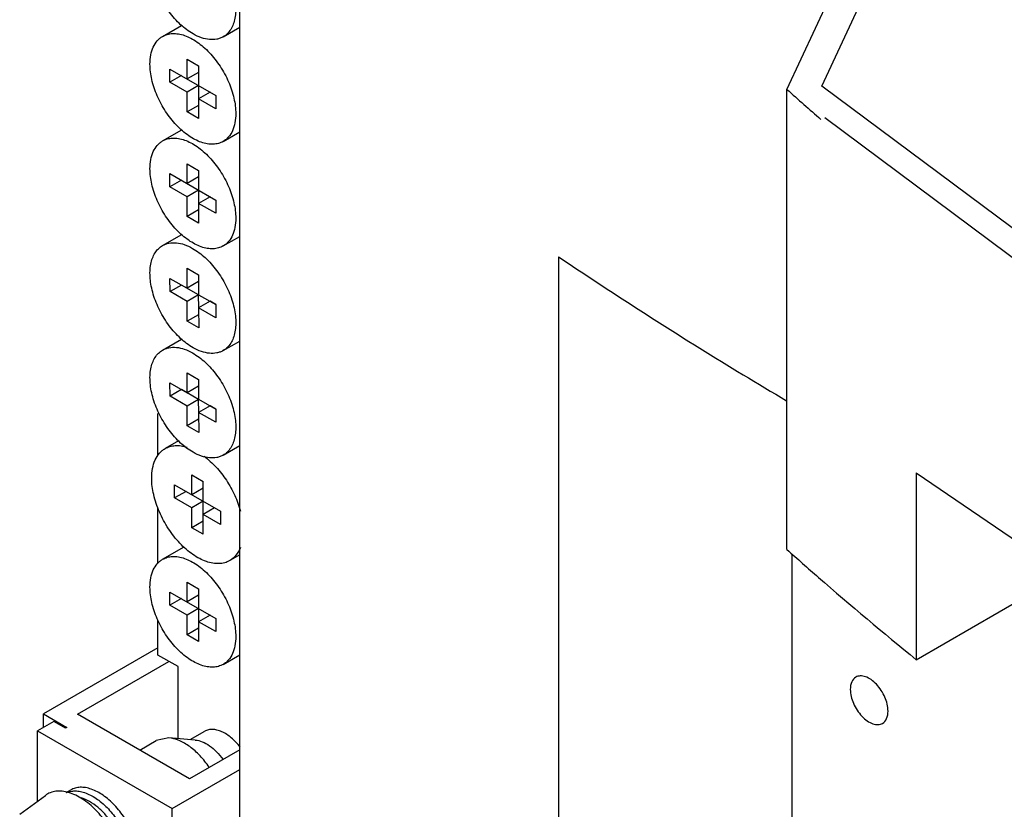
# Model space of a CAD drawing. Header units: millimetres. Extents: x 121 to 402, y 56 to 674.
# Tile 5 of 12: x 122 to 183, y 267 to 316. Entities that reach past the tile are written whole.
import ezdxf

# ---------------------------------------------------------------- set-up
doc = ezdxf.new("R2010")
doc.units = ezdxf.units.MM
doc.header["$LTSCALE"] = 47.495119
doc.layers.get('0').update_dxf_attribs({"linetype": 'CONTINUOUS'})

msp = doc.modelspace()

# ---------------------------------------------------------------- linework, layer by layer
at = {"color": 7, "linetype": 'Continuous'}
for p, q in [((135.353, 199.38), (135.353, 344.383)), ((171.338, 311.734), (174.852, 319.306)), ((169.176, 311.537), (172.53, 318.764)), ((130.576, 314.818), (131.754, 315.497)), ((134.326, 314.789), (135.353, 315.382)), ((132.098, 312.182), (132.098, 313.407)), ((132.098, 313.407), (132.805, 312.999)), ((132.805, 312.999), (132.805, 309.733)), ((131.037, 311.978), (131.037, 312.795)), ((131.037, 312.795), (133.866, 311.162)), ((131.744, 312.387), (131.037, 311.978)), ((132.805, 312.591), (132.098, 312.182)), ((132.098, 311.366), (131.037, 311.978)), ((132.805, 311.774), (132.098, 311.366)), ((183.989, 302.321), (171.338, 311.734)), ((132.098, 310.141), (132.098, 311.366)), ((133.512, 311.366), (132.805, 310.958)), ((133.866, 311.162), (133.866, 310.345)), ((169.176, 283.09), (169.176, 311.537)), ((132.805, 310.549), (132.098, 310.141)), ((133.866, 310.345), (132.805, 310.958)), ((132.805, 309.733), (132.098, 310.141)), ((183.989, 300.478), (171.526, 309.782)), ((130.576, 308.351), (131.768, 309.039)), ((134.326, 308.322), (135.353, 308.915)), ((132.098, 305.716), (132.098, 306.94)), ((132.098, 306.94), (132.805, 306.532)), ((131.037, 305.512), (131.037, 306.328)), ((131.037, 306.328), (133.866, 304.695)), ((132.805, 306.532), (132.805, 303.266)), ((131.744, 305.92), (131.037, 305.512)), ((132.805, 306.124), (132.098, 305.716)), ((132.098, 304.899), (131.037, 305.512)), ((132.805, 305.307), (132.098, 304.899)), ((132.098, 303.674), (132.098, 304.899)), ((133.512, 304.899), (132.805, 304.491)), ((133.866, 303.879), (132.805, 304.491)), ((133.866, 304.695), (133.866, 303.879)), ((132.805, 304.083), (132.098, 303.674)), ((132.805, 303.266), (132.098, 303.674)), ((130.576, 301.884), (131.768, 302.572)), ((134.326, 301.856), (135.353, 302.448)), ((155.064, 301.189), (155.064, 184.633)), ((132.096, 299.248), (132.09, 300.476)), ((132.09, 300.476), (132.797, 300.073)), ((131.039, 299.034), (131.035, 299.853)), ((131.035, 299.853), (132.096, 299.248)), ((132.799, 299.654), (132.096, 299.248)), ((132.797, 300.073), (132.803, 298.844)), ((131.746, 299.443), (131.039, 299.034)), ((132.1, 298.429), (131.039, 299.034)), ((131.746, 299.443), (131.746, 299.447)), ((132.807, 298.837), (131.746, 299.443)), ((132.807, 298.837), (132.1, 298.429)), ((132.106, 297.201), (132.1, 298.429)), ((132.803, 298.844), (133.864, 298.239)), ((132.811, 298.028), (132.807, 298.837)), ((133.514, 298.434), (132.807, 298.025)), ((133.864, 298.234), (133.514, 298.434)), ((132.807, 298.025), (132.813, 296.797)), ((133.868, 297.42), (132.807, 298.025)), ((133.864, 298.239), (133.868, 297.42)), ((132.809, 297.607), (132.106, 297.201)), ((132.813, 296.797), (132.106, 297.201)), ((130.576, 295.418), (131.754, 296.097)), ((134.326, 295.389), (135.353, 295.981)), ((132.096, 292.781), (132.09, 294.009)), ((132.09, 294.009), (132.797, 293.606)), ((131.039, 292.568), (131.035, 293.386)), ((131.035, 293.386), (132.096, 292.781)), ((132.797, 293.606), (132.803, 292.378)), ((131.746, 292.976), (131.039, 292.568)), ((131.746, 292.976), (131.746, 292.981)), ((132.807, 292.371), (131.746, 292.976)), ((132.799, 293.187), (132.096, 292.781)), ((132.1, 291.962), (131.039, 292.568)), ((132.807, 292.371), (132.1, 291.962)), ((132.803, 292.378), (133.864, 291.772)), ((132.811, 291.561), (132.807, 292.371)), ((132.106, 290.734), (132.1, 291.962)), ((133.514, 291.967), (132.807, 291.559)), ((133.864, 291.768), (133.514, 291.967)), ((133.864, 291.772), (133.868, 290.953)), ((130.295, 291.48), (130.352, 291.53)), ((130.295, 288.904), (130.295, 291.48)), ((132.809, 291.14), (132.106, 290.734)), ((132.807, 291.559), (132.813, 290.331)), ((133.868, 290.953), (132.807, 291.559)), ((132.813, 290.331), (132.106, 290.734)), ((131.568, 289.812), (130.734, 289.331)), ((134.326, 288.922), (135.353, 289.515)), ((132.381, 286.479), (132.381, 287.704)), ((132.381, 287.704), (133.088, 287.295)), ((177.175, 287.823), (211.703, 264.239)), ((177.175, 287.823), (177.175, 276.278)), ((131.32, 287.091), (134.149, 285.458)), ((131.32, 286.275), (131.32, 287.091)), ((133.088, 286.887), (132.381, 286.479)), ((133.088, 284.029), (133.088, 287.295)), ((132.027, 286.683), (131.32, 286.275)), ((132.381, 285.662), (131.32, 286.275)), ((130.295, 282.254), (130.295, 285.648)), ((133.088, 286.071), (132.381, 285.662)), ((132.381, 284.438), (132.381, 285.662)), ((133.795, 285.662), (133.088, 285.254)), ((134.149, 284.642), (133.088, 285.254)), ((134.149, 285.458), (134.149, 284.642)), ((133.088, 284.846), (132.381, 284.438)), ((133.088, 284.029), (132.381, 284.438)), ((130.576, 282.484), (131.914, 283.256)), ((135.353, 282.759), (134.734, 282.402)), ((169.471, 282.83), (169.471, 192.951)), ((177.175, 276.278), (186.335, 281.566)), ((132.098, 281.074), (132.805, 280.665)), ((132.098, 279.849), (132.098, 281.074)), ((132.805, 280.665), (132.805, 277.399)), ((131.037, 280.461), (133.866, 278.828)), ((131.037, 279.645), (131.037, 280.461)), ((131.744, 280.053), (131.037, 279.645)), ((132.805, 280.257), (132.098, 279.849)), ((132.098, 279.032), (131.037, 279.645)), ((132.805, 279.441), (132.098, 279.032)), ((132.098, 277.808), (132.098, 279.032)), ((133.512, 279.032), (132.805, 278.624)), ((133.866, 278.828), (133.866, 278.012)), ((130.295, 276.562), (130.295, 278.714)), ((132.805, 278.216), (132.098, 277.808)), ((133.866, 278.012), (132.805, 278.624)), ((132.805, 277.399), (132.098, 277.808)), ((130.295, 277.011), (123.21, 272.921)), ((131.532, 275.848), (130.295, 276.562)), ((134.326, 275.989), (135.353, 276.581)), ((125.31, 272.909), (130.966, 276.175)), ((131.532, 271.392), (131.532, 275.848)), ((123.21, 272.088), (123.21, 272.921)), ((123.21, 272.921), (124.652, 272.088)), ((132.239, 268.908), (125.31, 272.909)), ((123.86, 272.464), (122.849, 271.88)), ((124.581, 272.047), (123.86, 272.464)), ((124.652, 272.088), (124.581, 272.047)), ((122.849, 267.533), (122.849, 271.88)), ((122.849, 271.88), (131.179, 267.071)), ((132.288, 271.333), (133.181, 271.848)), ((129.164, 270.684), (130.192, 271.277)), ((130.959, 271.436), (130.192, 271.277)), ((132.598, 271.309), (130.959, 271.436)), ((135.353, 270.705), (132.239, 268.908)), ((131.179, 267.071), (135.353, 269.481)), ((121.745, 266.727), (123.331, 267.885)), ((124.614, 268.057), (124.903, 268.224)), ((131.179, 258.089), (131.179, 267.071))]:
    msp.add_line(p, q, dxfattribs=at)
msp.add_arc((312.889, 472.33), 215.657, 228.21044, 228.95396, dxfattribs=at)
for points, knots in [([(132.467, 314.966), (132.188, 315.125), (131.647, 315.538), (130.954, 316.322), (130.384, 317.246), (130.043, 318.084), (129.874, 318.759), (129.805, 319.242), (129.793, 319.7), (129.837, 320.122), (129.939, 320.501), (130.097, 320.829), (130.308, 321.096), (130.484, 321.231), (130.576, 321.284)], [0, 0, 0, 0, 0.128344, 0.269734, 0.416817, 0.561186, 0.629901, 0.695107, 0.756168, 0.812705, 0.86469, 0.91253, 0.957154, 1, 1, 1, 1]), ([(132.436, 321.107), (132.715, 320.948), (133.256, 320.536), (133.948, 319.752), (134.519, 318.828), (134.86, 317.99), (135.029, 317.314), (135.098, 316.831), (135.11, 316.374), (135.065, 315.951), (134.964, 315.572), (134.806, 315.245), (134.595, 314.977), (134.419, 314.843), (134.326, 314.789)], [0, 0, 0, 0, 0.128344, 0.269734, 0.416817, 0.561186, 0.629901, 0.695107, 0.756168, 0.812705, 0.86469, 0.91253, 0.957154, 1, 1, 1, 1]), ([(129.8, 313.101), (129.8, 313.291), (129.829, 313.652), (129.975, 314.149), (130.185, 314.491), (130.397, 314.7), (130.515, 314.782), (130.576, 314.818)], [0, 0, 0, 0, 0.289589, 0.548631, 0.781635, 0.891837, 1, 1, 1, 1]), ([(130.576, 314.818), (130.669, 314.871), (130.873, 314.956), (131.209, 315.005), (131.57, 314.978), (131.948, 314.878), (132.336, 314.707), (132.725, 314.469), (133.108, 314.169), (133.608, 313.687), (134.163, 312.976), (134.679, 312.023), (135.013, 311.034), (135.103, 310.36), (135.103, 310.039)], [0, 0, 0, 0, 0.042841, 0.087451, 0.135264, 0.187206, 0.243688, 0.304683, 0.369822, 0.438473, 0.582755, 0.729845, 0.871376, 1, 1, 1, 1]), ([(134.326, 314.789), (134.265, 314.754), (134.136, 314.693), (133.852, 314.614), (133.454, 314.602), (132.955, 314.72), (132.63, 314.873), (132.467, 314.966)], [0, 0, 0, 0, 0.108331, 0.218674, 0.451814, 0.710738, 1, 1, 1, 1]), ([(134.326, 308.322), (134.234, 308.269), (134.03, 308.184), (133.694, 308.135), (133.333, 308.162), (132.954, 308.262), (132.567, 308.433), (132.178, 308.671), (131.795, 308.971), (131.295, 309.453), (130.74, 310.164), (130.224, 311.117), (129.889, 312.106), (129.8, 312.78), (129.8, 313.101)], [0, 0, 0, 0, 0.042841, 0.087451, 0.135264, 0.187206, 0.243688, 0.304683, 0.369822, 0.438473, 0.582755, 0.729845, 0.871376, 1, 1, 1, 1]), ([(135.103, 310.039), (135.103, 309.849), (135.074, 309.488), (134.928, 308.991), (134.718, 308.649), (134.506, 308.44), (134.388, 308.358), (134.326, 308.322)], [0, 0, 0, 0, 0.289589, 0.548631, 0.781635, 0.891837, 1, 1, 1, 1]), ([(129.8, 306.634), (129.8, 306.824), (129.829, 307.186), (129.975, 307.682), (130.185, 308.024), (130.397, 308.233), (130.515, 308.315), (130.576, 308.351)], [0, 0, 0, 0, 0.289589, 0.548631, 0.781635, 0.891837, 1, 1, 1, 1]), ([(130.576, 308.351), (130.669, 308.404), (130.873, 308.489), (131.209, 308.538), (131.57, 308.512), (131.948, 308.411), (132.336, 308.24), (132.725, 308.002), (133.108, 307.702), (133.608, 307.221), (134.163, 306.51), (134.679, 305.557), (135.013, 304.567), (135.103, 303.893), (135.103, 303.572)], [0, 0, 0, 0, 0.042841, 0.087451, 0.135264, 0.187206, 0.243688, 0.304683, 0.369822, 0.438473, 0.582755, 0.729845, 0.871376, 1, 1, 1, 1]), ([(134.326, 301.856), (134.234, 301.802), (134.03, 301.718), (133.694, 301.668), (133.333, 301.695), (132.954, 301.795), (132.567, 301.967), (132.178, 302.205), (131.795, 302.505), (131.295, 302.986), (130.74, 303.697), (130.224, 304.65), (129.889, 305.64), (129.8, 306.314), (129.8, 306.634)], [0, 0, 0, 0, 0.042841, 0.087451, 0.135264, 0.187206, 0.243688, 0.304683, 0.369822, 0.438473, 0.582755, 0.729845, 0.871376, 1, 1, 1, 1]), ([(135.103, 303.572), (135.103, 303.382), (135.074, 303.021), (134.928, 302.525), (134.718, 302.182), (134.506, 301.974), (134.388, 301.891), (134.326, 301.856)], [0, 0, 0, 0, 0.289589, 0.548631, 0.781635, 0.891837, 1, 1, 1, 1]), ([(130.576, 301.884), (130.637, 301.919), (130.767, 301.98), (131.051, 302.059), (131.449, 302.071), (131.948, 301.953), (132.273, 301.801), (132.436, 301.707)], [0, 0, 0, 0, 0.108331, 0.218674, 0.451814, 0.710738, 1, 1, 1, 1]), ([(132.467, 295.566), (132.188, 295.725), (131.647, 296.138), (130.954, 296.922), (130.384, 297.846), (130.043, 298.684), (129.874, 299.359), (129.805, 299.842), (129.793, 300.3), (129.837, 300.722), (129.939, 301.101), (130.097, 301.429), (130.308, 301.696), (130.484, 301.831), (130.576, 301.884)], [0, 0, 0, 0, 0.128344, 0.269734, 0.416817, 0.561186, 0.629901, 0.695107, 0.756168, 0.812705, 0.86469, 0.91253, 0.957154, 1, 1, 1, 1]), ([(132.436, 301.707), (132.715, 301.548), (133.256, 301.135), (133.948, 300.352), (134.519, 299.428), (134.86, 298.59), (135.029, 297.914), (135.098, 297.431), (135.11, 296.974), (135.065, 296.551), (134.964, 296.172), (134.806, 295.845), (134.595, 295.577), (134.419, 295.443), (134.326, 295.389)], [0, 0, 0, 0, 0.128344, 0.269734, 0.416817, 0.561186, 0.629901, 0.695107, 0.756168, 0.812705, 0.86469, 0.91253, 0.957154, 1, 1, 1, 1]), ([(155.064, 301.189), (156.201, 300.422), (160.831, 297.349), (165.554, 294.417), (169.155, 292.285)], [0, 0, 0, 0, 0.246815, 1, 1, 1, 1]), ([(132.467, 289.099), (132.188, 289.258), (131.647, 289.671), (130.954, 290.455), (130.384, 291.379), (130.043, 292.217), (129.874, 292.892), (129.805, 293.375), (129.793, 293.833), (129.837, 294.256), (129.939, 294.635), (130.097, 294.962), (130.308, 295.229), (130.484, 295.364), (130.576, 295.418)], [0, 0, 0, 0, 0.128344, 0.269734, 0.416817, 0.561186, 0.629901, 0.695107, 0.756168, 0.812705, 0.86469, 0.91253, 0.957154, 1, 1, 1, 1]), ([(130.576, 295.418), (130.637, 295.453), (130.767, 295.514), (131.051, 295.593), (131.449, 295.605), (131.948, 295.486), (132.273, 295.334), (132.436, 295.241)], [0, 0, 0, 0, 0.108331, 0.218674, 0.451814, 0.710738, 1, 1, 1, 1]), ([(132.436, 295.241), (132.715, 295.082), (133.256, 294.669), (133.948, 293.885), (134.519, 292.961), (134.86, 292.123), (135.029, 291.448), (135.098, 290.965), (135.11, 290.507), (135.065, 290.084), (134.964, 289.705), (134.806, 289.378), (134.595, 289.11), (134.419, 288.976), (134.326, 288.922)], [0, 0, 0, 0, 0.128344, 0.269734, 0.416817, 0.561186, 0.629901, 0.695107, 0.756168, 0.812705, 0.86469, 0.91253, 0.957154, 1, 1, 1, 1]), ([(134.326, 295.389), (134.265, 295.354), (134.136, 295.293), (133.852, 295.214), (133.454, 295.202), (132.955, 295.32), (132.63, 295.473), (132.467, 295.566)], [0, 0, 0, 0, 0.108331, 0.218674, 0.451814, 0.710738, 1, 1, 1, 1]), ([(129.906, 287.499), (129.906, 287.702), (129.937, 288.088), (130.092, 288.617), (130.316, 288.982), (130.543, 289.205), (130.669, 289.293), (130.734, 289.331)], [0, 0, 0, 0, 0.289589, 0.548629, 0.781634, 0.891835, 1, 1, 1, 1]), ([(130.734, 289.331), (130.828, 289.385), (131.032, 289.471), (131.369, 289.527), (131.73, 289.511), (131.973, 289.455), (132.096, 289.417)], [0, 0, 0, 0, 0.230601, 0.46978, 0.724642, 1, 1, 1, 1]), ([(134.326, 288.922), (134.265, 288.887), (134.136, 288.826), (133.852, 288.747), (133.454, 288.735), (132.955, 288.853), (132.63, 289.006), (132.467, 289.099)], [0, 0, 0, 0, 0.108331, 0.218674, 0.451814, 0.710738, 1, 1, 1, 1]), ([(133.154, 288.854), (133.415, 288.658), (133.913, 288.196), (134.546, 287.378), (135.056, 286.457), (135.299, 285.796), (135.388, 285.463)], [0, 0, 0, 0, 0.237462, 0.491032, 0.749258, 1, 1, 1, 1]), ([(134.734, 282.402), (134.636, 282.345), (134.418, 282.255), (134.059, 282.203), (133.674, 282.231), (133.271, 282.338), (132.857, 282.521), (132.287, 282.87), (131.607, 283.472), (130.909, 284.366), (130.358, 285.383), (130.002, 286.439), (129.906, 287.158), (129.906, 287.499)], [0, 0, 0, 0, 0.04285, 0.087468, 0.13529, 0.187241, 0.243733, 0.304739, 0.438374, 0.582681, 0.729797, 0.871351, 1, 1, 1, 1]), ([(135.388, 283.205), (135.322, 283.035), (135.19, 282.796), (134.945, 282.543), (134.806, 282.444), (134.734, 282.402)], [0, 0, 0, 0, 0.519166, 0.762282, 1, 1, 1, 1]), ([(169.176, 283.09), (169.822, 282.512), (172.448, 280.194), (175.129, 277.939), (177.175, 276.278)], [0, 0, 0, 0, 0.24763, 1, 1, 1, 1]), ([(129.8, 280.767), (129.8, 280.958), (129.829, 281.319), (129.975, 281.815), (130.185, 282.158), (130.397, 282.366), (130.515, 282.449), (130.576, 282.484)], [0, 0, 0, 0, 0.289589, 0.548631, 0.781635, 0.891837, 1, 1, 1, 1]), ([(130.576, 282.484), (130.669, 282.538), (130.873, 282.622), (131.209, 282.672), (131.57, 282.645), (131.948, 282.544), (132.336, 282.373), (132.725, 282.135), (133.108, 281.835), (133.608, 281.354), (134.163, 280.643), (134.679, 279.69), (135.013, 278.7), (135.103, 278.026), (135.103, 277.706)], [0, 0, 0, 0, 0.042841, 0.087451, 0.135264, 0.187206, 0.243688, 0.304683, 0.369822, 0.438473, 0.582755, 0.729845, 0.871376, 1, 1, 1, 1]), ([(134.326, 275.989), (134.234, 275.936), (134.03, 275.851), (133.694, 275.802), (133.333, 275.828), (132.954, 275.929), (132.567, 276.1), (132.178, 276.338), (131.795, 276.638), (131.295, 277.119), (130.74, 277.83), (130.224, 278.783), (129.889, 279.773), (129.8, 280.447), (129.8, 280.767)], [0, 0, 0, 0, 0.042841, 0.087451, 0.135264, 0.187206, 0.243688, 0.304683, 0.369822, 0.438473, 0.582755, 0.729845, 0.871376, 1, 1, 1, 1]), ([(135.103, 277.706), (135.103, 277.516), (135.074, 277.154), (134.928, 276.658), (134.718, 276.316), (134.506, 276.107), (134.388, 276.024), (134.326, 275.989)], [0, 0, 0, 0, 0.289589, 0.548631, 0.781635, 0.891837, 1, 1, 1, 1]), ([(173.436, 275.198), (173.324, 275.134), (173.132, 274.893), (173.094, 274.601), (173.094, 274.443)], [0, 0, 0, 0, 0.44917, 1, 1, 1, 1]), ([(175.427, 273.096), (175.427, 273.391), (175.265, 274.002), (174.846, 274.65), (174.399, 275.046), (174.059, 275.232), (173.725, 275.299), (173.518, 275.246), (173.436, 275.198)], [0, 0, 0, 0, 0.269904, 0.561308, 0.69545, 0.813135, 0.912853, 1, 1, 1, 1]), ([(173.094, 274.443), (173.094, 274.148), (173.256, 273.537), (173.676, 272.889), (174.122, 272.492), (174.463, 272.307), (174.796, 272.24), (175.003, 272.293), (175.086, 272.341)], [0, 0, 0, 0, 0.269904, 0.561308, 0.69545, 0.813135, 0.912853, 1, 1, 1, 1]), ([(175.086, 272.341), (175.197, 272.405), (175.389, 272.645), (175.427, 272.938), (175.427, 273.096)], [0, 0, 0, 0, 0.44917, 1, 1, 1, 1]), ([(135.371, 270.87), (135.209, 271.081), (134.867, 271.449), (134.36, 271.789), (133.953, 271.935), (133.672, 271.976), (133.41, 271.951), (133.252, 271.889), (133.181, 271.848)], [0, 0, 0, 0, 0.307326, 0.578756, 0.697946, 0.806188, 0.9056, 1, 1, 1, 1]), ([(133.463, 269.622), (133.292, 269.874), (132.924, 270.338), (132.295, 270.904), (131.64, 271.291), (131.176, 271.419), (130.959, 271.436)], [0, 0, 0, 0, 0.287181, 0.555067, 0.793932, 1, 1, 1, 1]), ([(132.598, 271.309), (132.746, 271.297), (133.06, 271.214), (133.507, 270.959), (133.94, 270.586), (134.196, 270.28), (134.317, 270.113)], [0, 0, 0, 0, 0.207026, 0.445614, 0.712761, 1, 1, 1, 1]), ([(128.28, 262.866), (128.28, 263.217), (128.179, 263.956), (127.804, 265.039), (127.228, 266.075), (126.5, 266.978), (125.683, 267.669), (124.946, 268.037), (124.378, 268.154), (123.991, 268.154), (123.635, 268.068), (123.425, 267.953), (123.331, 267.885)], [0, 0, 0, 0, 0.129948, 0.273067, 0.4215, 0.566349, 0.699397, 0.814971, 0.86593, 0.912881, 0.957008, 1, 1, 1, 1]), ([(124.663, 268.072), (124.754, 268.108), (124.951, 268.16), (125.266, 268.17), (125.599, 268.115), (126.077, 267.951), (126.679, 267.585), (127.339, 266.964), (127.917, 266.191), (128.369, 265.326), (128.661, 264.433), (128.739, 263.828), (128.739, 263.539)], [0, 0, 0, 0, 0.04311, 0.088678, 0.137799, 0.191096, 0.310419, 0.444686, 0.588188, 0.733537, 0.873031, 1, 1, 1, 1]), ([(129.128, 263.764), (129.128, 264.063), (129.044, 264.692), (128.732, 265.616), (128.251, 266.505), (127.639, 267.288), (126.947, 267.901), (126.321, 268.244), (125.831, 268.374), (125.494, 268.399), (125.18, 268.353), (124.989, 268.274), (124.903, 268.224)], [0, 0, 0, 0, 0.128687, 0.270275, 0.417429, 0.561777, 0.695447, 0.812712, 0.864676, 0.91251, 0.95714, 1, 1, 1, 1]), ([(128.362, 263.54), (128.362, 263.749), (128.318, 264.185), (128.083, 265.073), (127.653, 265.93), (127.076, 266.681), (126.594, 267.154), (126.087, 267.516), (125.724, 267.68), (125.547, 267.733)], [0, 0, 0, 0, 0.117688, 0.245579, 0.51616, 0.650468, 0.778044, 0.895297, 1, 1, 1, 1])]:
    msp.add_open_spline(points, degree=3, knots=knots, dxfattribs=at)

doc.saveas('drawing.dxf')
